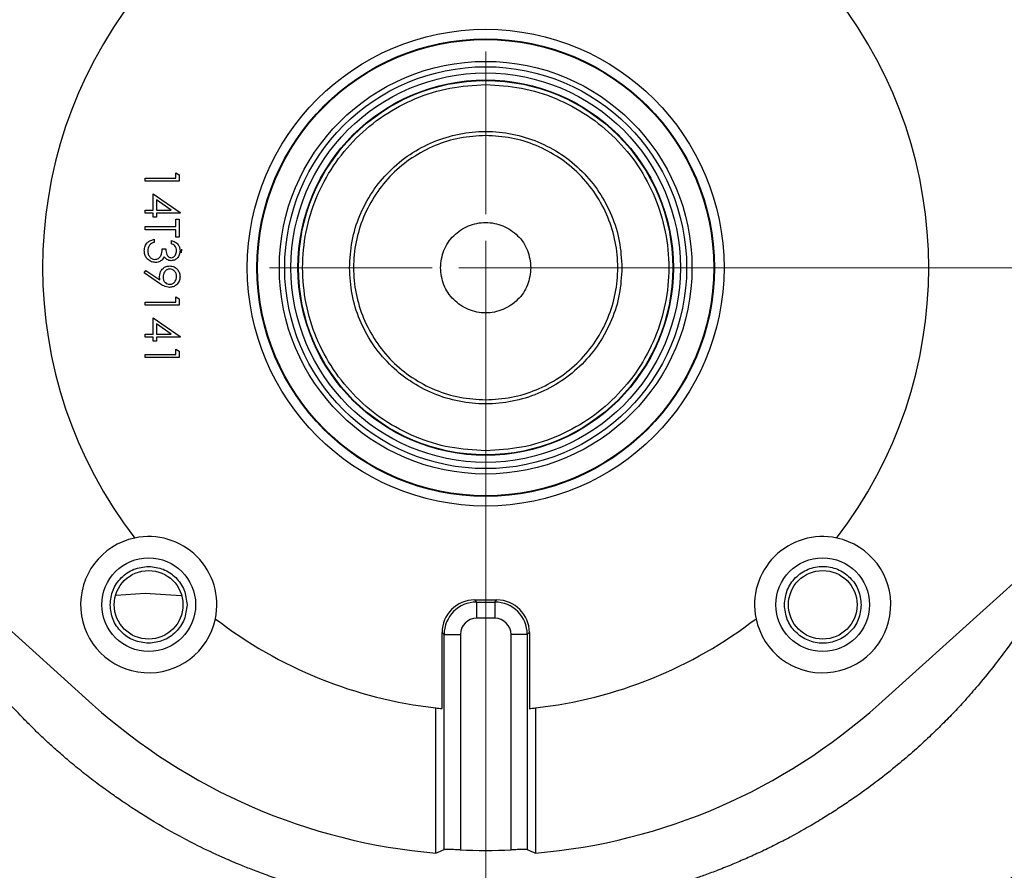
# Model space of a CAD drawing. Header units: inches. Extents: x 0.6 to 16.3, y 0.2 to 11.5.
# Tile 15 of 17: x 11.7 to 14.1, y 6.3 to 8.4. Entities that reach past the tile are written whole.
import ezdxf

# ---------------------------------------------------------------- set-up
doc = ezdxf.new("R2010")
doc.units = ezdxf.units.IN
doc.header["$MEASUREMENT"] = 0
doc.styles.add('SLDTEXTSTYLE0', font='TXT', dxfattribs={"width": 0.75})
doc.dimstyles.new('SLDDIMSTYLE0', dxfattribs={"dimtxt": 0.137795, "dimasz": 0.14, "dimexe": 0, "dimexo": 0.0625, "dimgap": 0.034449, "dimtad": 0, "dimdec": 1, "dimlfac": 1.5, "dimrnd": 1e-09, "dimzin": 12, "dimdsep": 46, "dimtxsty": 'SLDTEXTSTYLE0', "dimblk1": 'CLOSED', "dimblk2": 'CLOSED', "dimsah": 1, "dimcen": 0.09, "dimadec": 0, "dimazin": 3, "dimtfac": 1, "dimtdec": 1, "dimtmove": 0, "dimatfit": 0, "dimldrblk": 'CLOSED', "dimfxl": 0, "dimfrac": 2, "dimtolj": 1, "dimtzin": 12, "dimarcsym": 0})
doc.dimstyles.new('SLDDIMSTYLE1', dxfattribs={"dimtxt": 0.137795, "dimasz": 0.14, "dimexe": 0, "dimexo": 0.0625, "dimgap": 0.034449, "dimtad": 0, "dimtih": 1, "dimtoh": 1, "dimdec": 1, "dimlfac": 1.5, "dimrnd": 1e-09, "dimzin": 12, "dimdsep": 46, "dimtxsty": 'SLDTEXTSTYLE0', "dimblk1": 'CLOSED', "dimblk2": 'CLOSED', "dimsah": 1, "dimcen": 0.09, "dimadec": 0, "dimazin": 3, "dimtfac": 1, "dimtdec": 1, "dimtofl": 0, "dimtmove": 0, "dimatfit": 3, "dimldrblk": 'CLOSED', "dimfxl": 0, "dimfrac": 2, "dimtolj": 1, "dimtzin": 12, "dimarcsym": 0})
doc.dimstyles.new('SLDDIMSTYLE2', dxfattribs={"dimtxt": 0.137795, "dimasz": 0.14, "dimexe": 0, "dimexo": 0.0625, "dimgap": 0.034449, "dimtad": 0, "dimdec": 1, "dimlfac": 1.5, "dimrnd": 1e-09, "dimzin": 12, "dimdsep": 46, "dimtxsty": 'SLDTEXTSTYLE0', "dimblk1": 'CLOSED', "dimblk2": 'CLOSED', "dimsah": 1, "dimcen": 0.09, "dimadec": 0, "dimazin": 3, "dimtfac": 1, "dimtdec": 1, "dimtofl": 0, "dimtmove": 0, "dimatfit": 3, "dimldrblk": 'CLOSED', "dimfxl": 0, "dimfrac": 2, "dimtolj": 1, "dimtzin": 12, "dimarcsym": 0})

# ---------------------------------------------------------------- blocks, each defined once
blk = doc.blocks.new('_Closed')
at = {"color": 0, "linetype": 'ByBlock', "lineweight": -2}
for p, q in [((-1, 0.166667), (0, 0)), ((-1, 0.166667), (-1, -0.166667)), ((0, 0), (-1, -0.166667)), ((0, 0), (-1, 0))]:
    blk.add_line(p, q, dxfattribs=at)
blk = doc.blocks.new('_D')
at = {"color": 7, "linetype": 'Continuous', "lineweight": 0}
for p, q in [((12.8051, 7.7249), (12.8051, 4.4059)), ((11.9718, 5.2549), (11.9718, 4.4059)), ((12.2068, 4.6438), (12.1648, 4.6438)), ((12.1648, 4.6438), (12.1648, 4.425)), ((12.4104, 4.6438), (12.4524, 4.6438)), ((12.4524, 4.6438), (12.4524, 4.425)), ((11.9718, 4.4453), (11.7218, 4.4453)), ((12.8051, 4.4453), (13.0551, 4.4453)), ((12.1648, 4.425), (12.2068, 4.425)), ((12.4524, 4.425), (12.4104, 4.425))]:
    blk.add_line(p, q, dxfattribs=at)
at = {"color": 7, "linetype": 'Continuous', "lineweight": 18, "xscale": 0.14, "yscale": 0.14}
for p, rotation in [((11.9718, 4.4453), 359.9999997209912), ((12.8051, 4.4453), 179.9999997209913)]:
    blk.add_blockref('_Closed', p, dxfattribs=dict(at, rotation=rotation))
at = {"color": 7, "linetype": 'Continuous', "lineweight": 18, "char_height": 0.1378, "attachment_point": 1, "rotation": 360, "style": 'SLDTEXTSTYLE0'}
for s, insert in [('32', (12.2068, 4.6026)), ('1.2', (12.1813, 4.3965))]:
    blk.add_mtext(s, dxfattribs=dict(at, insert=insert))
blk = doc.blocks.new('_D_1')
at = {"color": 7, "linetype": 'Continuous', "lineweight": 0}
for p, q in [((13.521, 9.8176), (15.764, 9.8176)), ((15.7246, 9.8176), (15.7246, 8.5978)), ((15.5719, 8.5698), (15.5299, 8.5698)), ((15.5299, 8.5698), (15.5299, 8.3511)), ((15.8773, 8.5698), (15.9193, 8.5698)), ((15.9193, 8.5698), (15.9193, 8.3511)), ((15.5299, 8.3511), (15.5719, 8.3511)), ((15.9193, 8.3511), (15.8773, 8.3511)), ((15.7246, 4.9479), (15.7246, 8.1449)), ((14.0507, 4.9479), (15.764, 4.9479))]:
    blk.add_line(p, q, dxfattribs=at)
at = {"color": 7, "linetype": 'Continuous', "lineweight": 18, "xscale": 0.14, "yscale": 0.14}
for p, rotation in [((15.7246, 9.8176), 90.00000000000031), ((15.7246, 4.9479), 270.0000000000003)]:
    blk.add_blockref('_Closed', p, dxfattribs=dict(at, rotation=rotation))
at = {"color": 7, "linetype": 'Continuous', "lineweight": 18, "char_height": 0.1378, "attachment_point": 1, "style": 'SLDTEXTSTYLE0'}
for s, insert in [('186', (15.5719, 8.5287)), ('7.3', (15.5973, 8.3225))]:
    blk.add_mtext(s, dxfattribs=dict(at, insert=insert))
blk = doc.blocks.new('_D_2')
at = {"color": 7, "linetype": 'Continuous', "lineweight": 0}
for p, q in [((14.8585, 7.1086), (14.8585, 3.2156)), ((11.9718, 5.2549), (11.9718, 3.2156)), ((12.809, 3.4534), (12.767, 3.4534)), ((12.767, 3.4534), (12.767, 3.2347)), ((13.1144, 3.4534), (13.1564, 3.4534)), ((13.1564, 3.4534), (13.1564, 3.2347)), ((11.9718, 3.255), (12.6461, 3.255)), ((14.8585, 3.255), (13.2772, 3.255)), ((12.767, 3.2347), (12.809, 3.2347)), ((13.1564, 3.2347), (13.1144, 3.2347))]:
    blk.add_line(p, q, dxfattribs=at)
at = {"color": 7, "linetype": 'Continuous', "lineweight": 18, "xscale": 0.14, "yscale": 0.14, "rotation": 180.0000000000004}
blk.add_blockref('_Closed', (11.9718, 3.255), dxfattribs=at)
at = {"color": 7, "linetype": 'Continuous', "lineweight": 18, "xscale": 0.14, "yscale": 0.14}
blk.add_blockref('_Closed', (14.8585, 3.255), dxfattribs=at)
at = {"color": 7, "linetype": 'Continuous', "lineweight": 18, "char_height": 0.1378, "attachment_point": 1, "style": 'SLDTEXTSTYLE0'}
for s, insert in [('110', (12.809, 3.4123)), ('4.3', (12.8344, 3.2061))]:
    blk.add_mtext(s, dxfattribs=dict(at, insert=insert))
blk = doc.blocks.new('_D_6')
at = {"color": 7, "linetype": 'Continuous', "lineweight": 0}
for p, q in [((12.8445, 7.7643), (15.2915, 7.7643)), ((15.2522, 7.7643), (15.2522, 7.1194)), ((15.0995, 7.0914), (15.0575, 7.0914)), ((15.0575, 7.0914), (15.0575, 6.8726)), ((15.4049, 7.0914), (15.4469, 7.0914)), ((15.4469, 7.0914), (15.4469, 6.8726)), ((15.0575, 6.8726), (15.0995, 6.8726)), ((15.4469, 6.8726), (15.4049, 6.8726)), ((15.2522, 4.9479), (15.2522, 6.6665)), ((14.0507, 4.9479), (15.2915, 4.9479))]:
    blk.add_line(p, q, dxfattribs=at)
at = {"color": 7, "linetype": 'Continuous', "lineweight": 18, "xscale": 0.14, "yscale": 0.14}
for p, rotation in [((15.2522, 7.7643, 7.9086), 90.00000000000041), ((15.2522, 4.9479, 7.9086), 270.0000000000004)]:
    blk.add_blockref('_Closed', p, dxfattribs=dict(at, rotation=rotation))
at = {"color": 7, "linetype": 'Continuous', "lineweight": 18, "char_height": 0.1378, "attachment_point": 1, "style": 'SLDTEXTSTYLE0'}
for s, insert in [('107', (15.0995, 7.0502)), ('4.2', (15.1249, 6.8441))]:
    blk.add_mtext(s, dxfattribs=dict(at, insert=insert))
blk = doc.blocks.new('SW_CENTERMARKSYMBOL_0')
at = {"color": 0, "linetype": 'Continuous', "lineweight": 18}
for p, q in [((0, 0.1312), (0, 0.5288)), ((0, 0), (0, 0.0656)), ((-0.1312, 0), (-0.5288, 0)), ((0, 0), (-0.0656, 0)), ((0, 0), (0, -0.0656)), ((0, 0), (0.0656, 0)), ((0.1312, 0), (0.5288, 0)), ((0, -0.1312), (0, -0.5288))]:
    blk.add_line(p, q, dxfattribs=at)

msp = doc.modelspace()

# ---------------------------------------------------------------- linework, layer by layer
at = {"color": 7, "linetype": 'Continuous', "lineweight": 25}
for p, q in [((11.9718, 7.9833), (12.0466, 7.9833)), ((11.9718, 7.9758), (11.9718, 7.9833)), ((12.0551, 7.9758), (11.9718, 7.9758)), ((12.0466, 7.9961), (12.0551, 7.9912)), ((12.0466, 7.9833), (12.0466, 7.9961)), ((12.0551, 7.9912), (12.0551, 7.9758)), ((11.991, 7.9448), (12.0573, 7.8993)), ((11.991, 7.9053), (11.991, 7.9448)), ((12.0358, 7.9053), (11.9996, 7.9301)), ((11.9996, 7.9301), (11.9996, 7.9053)), ((11.9718, 7.9053), (11.991, 7.9053)), ((11.9718, 7.8978), (11.9718, 7.9053)), ((11.9996, 7.9053), (12.0358, 7.9053)), ((11.991, 7.8978), (11.9718, 7.8978)), ((11.991, 7.8882), (11.991, 7.8978)), ((11.9996, 7.8882), (11.991, 7.8882)), ((11.9996, 7.8978), (11.9996, 7.8882)), ((12.0573, 7.8978), (11.9996, 7.8978)), ((12.0466, 7.8829), (12.0551, 7.8829)), ((12.0466, 7.8647), (12.0466, 7.8829)), ((12.0551, 7.8829), (12.0551, 7.839)), ((12.0573, 7.8993), (12.0573, 7.8978)), ((11.9718, 7.8647), (12.0466, 7.8647)), ((11.9718, 7.8572), (11.9718, 7.8647)), ((12.0466, 7.8572), (11.9718, 7.8572)), ((12.0466, 7.839), (12.0466, 7.8572)), ((11.9942, 7.8337), (11.9942, 7.8262)), ((12.0551, 7.839), (12.0466, 7.839)), ((12.0135, 7.8102), (12.022, 7.8102)), ((12.0359, 7.823), (12.0359, 7.8305)), ((11.9697, 7.7514), (11.9738, 7.7574)), ((12.0072, 7.7258), (11.9697, 7.7514)), ((11.9738, 7.7574), (12.0077, 7.7342)), ((12.0466, 7.6927), (12.0551, 7.6878)), ((12.0466, 7.6799), (12.0466, 7.6927)), ((12.0551, 7.6878), (12.0551, 7.6724)), ((11.9718, 7.6799), (12.0466, 7.6799)), ((11.9718, 7.6724), (11.9718, 7.6799)), ((12.0551, 7.6724), (11.9718, 7.6724)), ((11.991, 7.6414), (12.0573, 7.5959)), ((11.991, 7.6019), (11.991, 7.6414)), ((11.9996, 7.6267), (11.9996, 7.6019)), ((12.0358, 7.6019), (11.9996, 7.6267)), ((11.9718, 7.6019), (11.991, 7.6019)), ((11.9718, 7.5944), (11.9718, 7.6019)), ((11.991, 7.5944), (11.9718, 7.5944)), ((11.991, 7.5848), (11.991, 7.5944)), ((11.9996, 7.6019), (12.0358, 7.6019)), ((11.9996, 7.5944), (11.9996, 7.5848)), ((12.0573, 7.5944), (11.9996, 7.5944)), ((12.0573, 7.5959), (12.0573, 7.5944)), ((11.9996, 7.5848), (11.991, 7.5848)), ((11.9718, 7.5517), (12.0466, 7.5517)), ((11.9718, 7.5442), (11.9718, 7.5517)), ((12.0551, 7.5442), (11.9718, 7.5442)), ((12.0466, 7.5645), (12.0551, 7.5596)), ((12.0466, 7.5517), (12.0466, 7.5645)), ((12.0551, 7.5596), (12.0551, 7.5442)), ((11.8433, 6.6955), (11.2003, 7.2742)), ((14.41, 7.2742), (13.7669, 6.6955)), ((11.901, 6.9632), (11.9718, 6.9679)), ((11.9718, 6.9679), (12.0601, 6.9621)), ((12.778, 6.9511), (12.8323, 6.9511)), ((12.778, 6.9511), (12.783, 6.9461)), ((12.783, 6.9461), (12.8273, 6.9461)), ((12.783, 6.9461), (12.783, 6.9063)), ((12.8273, 6.9461), (12.8323, 6.9511)), ((12.8273, 6.9461), (12.8273, 6.9063)), ((12.8273, 6.9063), (12.783, 6.9063)), ((12.7033, 6.8664), (12.6983, 6.8714)), ((12.6983, 6.6854), (12.6983, 6.8714)), ((12.912, 6.8714), (12.907, 6.8664)), ((12.912, 6.8714), (12.912, 6.6854)), ((12.7033, 6.3403), (12.7033, 6.8664)), ((12.7033, 6.8664), (12.7431, 6.8664)), ((12.7431, 6.8664), (12.7431, 6.3396)), ((12.8672, 6.3396), (12.8672, 6.8664)), ((12.907, 6.8664), (12.8672, 6.8664)), ((12.907, 6.8664), (12.907, 6.3403)), ((12.6829, 6.3317), (12.6829, 6.687)), ((12.9274, 6.687), (12.9274, 6.3317))]:
    msp.add_line(p, q, dxfattribs=at)
at = {"color": 8, "linetype": 'Continuous', "lineweight": 25}
msp.add_line((12.0607, 7.8097), (12.0601, 7.8003), dxfattribs=at)
at = {"color": 7, "linetype": 'Continuous', "lineweight": 25}
for centre, radius in [((12.8051, 7.7643), 1.9709), ((12.8051, 7.7643), 0.5833), ((12.8051, 7.7643), 0.5597), ((12.8051, 7.7643), 0.5583), ((12.8051, 7.7643), 0.5049), ((12.8051, 7.7643), 0.4918), ((12.8051, 7.7643), 0.4765), ((12.8051, 7.7643), 0.4593), ((12.8051, 7.7643), 0.4593), ((12.8051, 7.7643), 0.458), ((11.9805, 6.9396), 0.1147), ((13.6298, 6.9396), 0.1147), ((11.9802, 6.9393), 0.084), ((13.6301, 6.9393), 0.084)]:
    msp.add_circle(centre, radius, dxfattribs=at)
for centre, radius, start, end in [((12.8051, 7.7643), 1.0842, 142.396, 217.604), ((12.8051, 7.7643), 1.0842, 322.396, 37.604), ((11.9805, 6.9396), 0.1667, 101.8626, 348.1374), ((11.9805, 6.9396), 0.1667, 348.1374, 101.8626), ((13.6298, 6.9396), 0.1667, 78.1374, 191.8626), ((13.6298, 6.9396), 0.1667, 191.8626, 78.1374), ((12.8051, 7.7643), 1.0842, 232.396, 263.5233), ((12.8051, 7.7643), 1.0842, 276.4767, 307.604), ((12.8051, 7.7643), 1.4378, 228.0153, 265.1209), ((12.8051, 7.7643), 1.0842, 263.5233, 264.3448), ((12.8051, 7.7643), 1.0842, 275.6552, 276.4767), ((12.8051, 7.7643), 1.4378, 274.8791, 311.9847), ((12.8051, 7.7643), 2.0419, 304.4163, 325.5837), ((12.8051, 7.7643), 1.426, 267.5075, 272.4925)]:
    msp.add_arc(centre, radius, start, end, dxfattribs=at)
for centre, major_axis, ratio, start_param, end_param in [((12.7786, 6.8708), (0.057, -0.057), 0.992433, 2.359993, 3.923193), ((12.7833, 6.8661), (-0.0566, 0.0566), 0.999971, 5.501585, 7.064785), ((12.827, 6.8661), (0.0566, 0.0566), 0.999971, 5.501585, 7.064785), ((12.8317, 6.8708), (-0.057, -0.057), 0.992433, 2.359993, 3.923193), ((12.7833, 6.8661), (0.0285, -0.0285), 0.992433, 2.359993, 3.923193), ((12.827, 6.8661), (-0.0285, -0.0285), 0.992433, 2.359993, 3.923193), ((11.8902, 7.7643), (1.8334, 0), 0.866575, 5.15948, 5.171873), ((13.7201, 7.7643), (1.8334, 0), 0.866575, 4.252905, 4.265298)]:
    msp.add_ellipse(centre, major_axis=major_axis, ratio=ratio, start_param=start_param, end_param=end_param, dxfattribs=at)
for points in [[(12.8051, 7.3163), (12.7758, 7.3179), (12.7172, 7.3213), (12.6326, 7.3479), (12.5546, 7.3893), (12.4863, 7.4454), (12.4302, 7.5138), (12.3886, 7.5917), (12.3629, 7.6763), (12.3543, 7.7643), (12.3629, 7.8522), (12.3886, 7.9368), (12.4302, 8.0148), (12.4863, 8.0831), (12.5546, 8.1392), (12.6326, 8.1806), (12.7172, 8.2073), (12.7758, 8.2106), (12.8051, 8.2123)], [(12.8051, 8.2123), (12.8345, 8.2106), (12.8931, 8.2073), (12.9777, 8.1806), (13.0556, 8.1392), (13.124, 8.0831), (13.18, 8.0148), (13.2217, 7.9368), (13.2474, 7.8522), (13.256, 7.7643), (13.2474, 7.6763), (13.2217, 7.5917), (13.18, 7.5138), (13.124, 7.4454), (13.0556, 7.3893), (12.9777, 7.3479), (12.8931, 7.3213), (12.8345, 7.3179), (12.8051, 7.3163)], [(12.4718, 7.7643), (12.4731, 7.7861), (12.4755, 7.8297), (12.4954, 7.8926), (12.5262, 7.9506), (12.5679, 8.0015), (12.6188, 8.0432), (12.6768, 8.0742), (12.7397, 8.0933), (12.8051, 8.0997), (12.8706, 8.0933), (12.9335, 8.0742), (12.9915, 8.0432), (13.0424, 8.0015), (13.0841, 7.9506), (13.1149, 7.8926), (13.1348, 7.8297), (13.1372, 7.7861), (13.1385, 7.7643)], [(12.8051, 8.0876), (12.784, 8.0864), (12.7417, 8.084), (12.6806, 8.0648), (12.6244, 8.0349), (12.575, 7.9944), (12.5346, 7.9451), (12.5045, 7.8888), (12.486, 7.8277), (12.4797, 7.7643), (12.486, 7.7008), (12.5045, 7.6397), (12.5346, 7.5835), (12.575, 7.5342), (12.6244, 7.4936), (12.6806, 7.4638), (12.7417, 7.4445), (12.784, 7.4421), (12.8051, 7.4409)], [(12.8051, 7.4409), (12.8263, 7.4421), (12.8686, 7.4445), (12.9297, 7.4638), (12.9859, 7.4936), (13.0352, 7.5342), (13.0757, 7.5835), (13.1058, 7.6397), (13.1243, 7.7008), (13.1306, 7.7643), (13.1243, 7.8277), (13.1058, 7.8888), (13.0757, 7.9451), (13.0352, 7.9944), (12.9859, 8.0349), (12.9297, 8.0648), (12.8686, 8.084), (12.8263, 8.0864), (12.8051, 8.0876)], [(12.6945, 7.7643), (12.6961, 7.7787), (12.6995, 7.8077), (12.7251, 7.8446), (12.7616, 7.8692), (12.8051, 7.8778), (12.8486, 7.8692), (12.8852, 7.8446), (12.9108, 7.8077), (12.9141, 7.7787), (12.9158, 7.7643)], [(13.1385, 7.7643), (13.1372, 7.7424), (13.1348, 7.6988), (13.1149, 7.6359), (13.0841, 7.5779), (13.0424, 7.527), (12.9915, 7.4853), (12.9335, 7.4543), (12.8706, 7.4352), (12.8051, 7.4288), (12.7397, 7.4352), (12.6768, 7.4543), (12.6188, 7.4853), (12.5679, 7.527), (12.5262, 7.5779), (12.4954, 7.6359), (12.4755, 7.6988), (12.4731, 7.7424), (12.4718, 7.7643)], [(12.9158, 7.7643), (12.9141, 7.7498), (12.9108, 7.7208), (12.8852, 7.684), (12.8486, 7.6594), (12.8051, 7.6507), (12.7616, 7.6594), (12.7251, 7.684), (12.6995, 7.7208), (12.6961, 7.7498), (12.6945, 7.7643)], [(11.8862, 6.9393), (11.8876, 6.9516), (11.8904, 6.9763), (11.9122, 7.0073), (11.9432, 7.0291), (11.9679, 7.0319), (11.9802, 7.0333)], [(11.9802, 7.0333), (11.9925, 7.0319), (12.0171, 7.0291), (12.0482, 7.0073), (12.0699, 6.9763), (12.0728, 6.9516), (12.0742, 6.9393)], [(13.5361, 6.9393), (13.5375, 6.9516), (13.5403, 6.9762), (13.5621, 7.0075), (13.5931, 7.0284), (13.6301, 7.0357), (13.6671, 7.0284), (13.6981, 7.0075), (13.7199, 6.9762), (13.7227, 6.9516), (13.7241, 6.9393)], [(11.9802, 6.8453), (11.9679, 6.8467), (11.9432, 6.8495), (11.9122, 6.8713), (11.8904, 6.9024), (11.8876, 6.927), (11.8862, 6.9393)], [(12.0742, 6.9393), (12.0728, 6.927), (12.0699, 6.9024), (12.0482, 6.8713), (12.0171, 6.8495), (11.9925, 6.8467), (11.9802, 6.8453)], [(13.7241, 6.9393), (13.7227, 6.927), (13.7199, 6.9024), (13.6981, 6.8711), (13.6671, 6.8502), (13.6301, 6.8429), (13.5931, 6.8502), (13.5621, 6.8711), (13.5403, 6.9024), (13.5375, 6.927), (13.5361, 6.9393)]]:
    msp.add_open_spline(points, degree=3, dxfattribs=at)
for points, knots in [([(11.9697, 7.8059), (11.97, 7.8097), (11.9707, 7.8174), (11.9771, 7.8264), (11.9855, 7.8316), (11.9913, 7.833), (11.9942, 7.8337)], [0, 0, 0, 0, 0.279886, 0.558979, 0.779263, 1, 1, 1, 1]), ([(11.9827, 7.8197), (11.9812, 7.8173), (11.9785, 7.813), (11.9783, 7.808), (11.9782, 7.8058)], [0, 0, 0, 0, 0.558748, 1, 1, 1, 1]), ([(11.9942, 7.8262), (11.9918, 7.8255), (11.9875, 7.8241), (11.9842, 7.821), (11.9827, 7.8197)], [0, 0, 0, 0, 0.560694, 1, 1, 1, 1]), ([(11.9958, 7.7846), (11.9973, 7.7847), (12.0002, 7.7849), (12.0055, 7.7875), (12.0126, 7.7953), (12.0131, 7.8042), (12.0135, 7.8102)], [0, 0, 0, 0, 0.125587, 0.251191, 0.500605, 1, 1, 1, 1]), ([(12.022, 7.8102), (12.0225, 7.8055), (12.0231, 7.7984), (12.028, 7.7915), (12.0321, 7.7892), (12.0345, 7.7889), (12.0357, 7.7888)], [0, 0, 0, 0, 0.499418, 0.749016, 0.874544, 1, 1, 1, 1]), ([(12.0359, 7.8305), (12.0391, 7.8295), (12.0455, 7.8276), (12.0526, 7.8213), (12.0567, 7.8135), (12.0571, 7.8083), (12.0573, 7.8057)], [0, 0, 0, 0, 0.280288, 0.55968, 0.779747, 1, 1, 1, 1]), ([(12.0487, 7.8056), (12.0486, 7.8078), (12.0482, 7.8121), (12.044, 7.819), (12.039, 7.8215), (12.0359, 7.823)], [0, 0, 0, 0, 0.280636, 0.5603644, 1, 1, 1, 1]), ([(11.9966, 7.7771), (11.9925, 7.7777), (11.9843, 7.7789), (11.9753, 7.7867), (11.9704, 7.7962), (11.9699, 7.8027), (11.9697, 7.8059)], [0, 0, 0, 0, 0.279304, 0.558838, 0.779277, 1, 1, 1, 1]), ([(11.9782, 7.8058), (11.9784, 7.8029), (11.9788, 7.7971), (11.9831, 7.7901), (11.9891, 7.7854), (11.9936, 7.7848), (11.9958, 7.7846)], [0, 0, 0, 0, 0.280599, 0.560151, 0.780303, 1, 1, 1, 1]), ([(12.0185, 7.7911), (12.0175, 7.7891), (12.0157, 7.7857), (12.0127, 7.7832), (12.0114, 7.7821)], [0, 0, 0, 0, 0.559795, 1, 1, 1, 1]), ([(12.0356, 7.7814), (12.0337, 7.7815), (12.0299, 7.7818), (12.0235, 7.7848), (12.0204, 7.7887), (12.0185, 7.7911)], [0, 0, 0, 0, 0.280508, 0.560792, 1, 1, 1, 1]), ([(12.0573, 7.8057), (12.0569, 7.8023), (12.0562, 7.7956), (12.0508, 7.7875), (12.0436, 7.7824), (12.0383, 7.7817), (12.0356, 7.7814)], [0, 0, 0, 0, 0.280085, 0.559868, 0.780099, 1, 1, 1, 1]), ([(12.0357, 7.7888), (12.0378, 7.7893), (12.0422, 7.7901), (12.0476, 7.7965), (12.0483, 7.8021), (12.0487, 7.8056)], [0, 0, 0, 0, 0.278859, 0.560074, 1, 1, 1, 1]), ([(12.0114, 7.7821), (12.0088, 7.7805), (12.0043, 7.7776), (11.9989, 7.7772), (11.9966, 7.7771)], [0, 0, 0, 0, 0.559419, 1, 1, 1, 1]), ([(12.0071, 7.743), (12.0075, 7.7467), (12.0083, 7.7541), (12.0148, 7.7625), (12.023, 7.7678), (12.0288, 7.7683), (12.0318, 7.7685)], [0, 0, 0, 0, 0.279814, 0.559489, 0.779635, 1, 1, 1, 1]), ([(12.0322, 7.7611), (12.0295, 7.7606), (12.0242, 7.7598), (12.019, 7.7541), (12.016, 7.7479), (12.0158, 7.7437), (12.0156, 7.7416)], [0, 0, 0, 0, 0.278472, 0.558424, 0.779098, 1, 1, 1, 1]), ([(12.0318, 7.7685), (12.0356, 7.7681), (12.0433, 7.7672), (12.0517, 7.7598), (12.0564, 7.751), (12.057, 7.745), (12.0573, 7.742)], [0, 0, 0, 0, 0.279538, 0.558851, 0.779452, 1, 1, 1, 1]), ([(12.0487, 7.7424), (12.0485, 7.745), (12.048, 7.7502), (12.0438, 7.7563), (12.0383, 7.7604), (12.0342, 7.7608), (12.0322, 7.7611)], [0, 0, 0, 0, 0.280092, 0.560011, 0.780131, 1, 1, 1, 1]), ([(12.0077, 7.7342), (12.0075, 7.7359), (12.0072, 7.7388), (12.0071, 7.7417), (12.0071, 7.743)], [0, 0, 0, 0, 0.5599442, 1, 1, 1, 1]), ([(12.0156, 7.7416), (12.0158, 7.7391), (12.0162, 7.7339), (12.0205, 7.7279), (12.0261, 7.7242), (12.0302, 7.7239), (12.0322, 7.7237)], [0, 0, 0, 0, 0.280319, 0.55953, 0.779753, 1, 1, 1, 1]), ([(12.0573, 7.742), (12.0568, 7.7382), (12.0559, 7.7306), (12.0491, 7.7221), (12.0406, 7.7171), (12.0346, 7.7165), (12.0317, 7.7162)], [0, 0, 0, 0, 0.27973, 0.559163, 0.779612, 1, 1, 1, 1]), ([(12.0322, 7.7237), (12.0348, 7.724), (12.04, 7.7248), (12.0452, 7.7303), (12.0483, 7.7363), (12.0486, 7.7403), (12.0487, 7.7424)], [0, 0, 0, 0, 0.278722, 0.558569, 0.779171, 1, 1, 1, 1]), ([(12.0317, 7.7162), (12.0267, 7.717), (12.0179, 7.7185), (12.0105, 7.7236), (12.0072, 7.7258)], [0, 0, 0, 0, 0.55819, 1, 1, 1, 1]), ([(12.7431, 6.3396), (12.7386, 6.3398), (12.7296, 6.3401), (12.7176, 6.3405), (12.7086, 6.3407), (12.7043, 6.3406), (12.7035, 6.3403), (12.7033, 6.3403)], [0, 0, 0, 0, 0.227457, 0.454923, 0.682141, 0.908951, 1, 1, 1, 1]), ([(12.907, 6.3403), (12.9062, 6.3404), (12.9045, 6.3407), (12.8966, 6.3406), (12.8858, 6.3403), (12.8753, 6.3399), (12.869, 6.3397), (12.8672, 6.3396)], [0, 0, 0, 0, 0.226689, 0.453381, 0.680057, 0.907078, 1, 1, 1, 1])]:
    msp.add_open_spline(points, degree=3, knots=knots, dxfattribs=at)
at = {"color": 8, "linetype": 'Continuous', "lineweight": 25}
msp.add_open_spline([(14.2535, 7.1333), (14.2488, 7.1224), (14.2345, 7.0893), (14.2064, 7.033), (14.1709, 6.9687), (14.1366, 6.9131), (14.1079, 6.8699), (14.0805, 6.8311), (14.0497, 6.7902), (14.0159, 6.7485), (13.9827, 6.7103), (13.9524, 6.6774), (13.922, 6.6462), (13.8898, 6.6149), (13.8535, 6.5817), (13.8112, 6.5454), (13.7667, 6.5101), (13.7251, 6.4794), (13.6901, 6.4552), (13.659, 6.4347), (13.6266, 6.4144), (13.5907, 6.3931), (13.5524, 6.3718), (13.5142, 6.352), (13.4783, 6.3345), (13.4437, 6.3188), (13.409, 6.3039), (13.3751, 6.2904), (13.343, 6.2784), (13.3149, 6.2686), (13.2911, 6.2607), (13.2662, 6.2529), (13.2397, 6.245), (13.2113, 6.2372), (13.1858, 6.2306), (13.1633, 6.2252), (13.1439, 6.2209), (13.1275, 6.2174), (13.1081, 6.2134), (13.0852, 6.2091), (13.0587, 6.2046), (13.0344, 6.2009), (13.0124, 6.1978), (12.9927, 6.1953), (12.9753, 6.1934), (12.9457, 6.1903), (12.9069, 6.1872), (12.8672, 6.1853), (12.8414, 6.1845), (12.8266, 6.1843), (12.8149, 6.1842), (12.7888, 6.1841), (12.7473, 6.1849), (12.6913, 6.188), (12.6378, 6.1929), (12.5822, 6.1997), (12.5196, 6.2098), (12.4561, 6.2228), (12.3981, 6.2373), (12.3498, 6.251), (12.3061, 6.2649), (12.2669, 6.2785), (12.2322, 6.2916), (12.1971, 6.3056), (12.1536, 6.3244), (12.0955, 6.3518), (12.0211, 6.3914), (11.9616, 6.4277), (11.9223, 6.4539), (11.9065, 6.4647), (11.8909, 6.4756), (11.8729, 6.4885), (11.8487, 6.5064), (11.819, 6.5294), (11.7867, 6.5559), (11.7572, 6.5815), (11.7314, 6.6048), (11.7086, 6.6264), (11.687, 6.6477), (11.6618, 6.6734), (11.6287, 6.7089), (11.5914, 6.752), (11.5554, 6.7971), (11.5247, 6.8382), (11.4986, 6.8756), (11.4761, 6.9096), (11.4553, 6.9428), (11.434, 6.9788), (11.4122, 7.0179), (11.3918, 7.0573), (11.374, 7.0942), (11.3624, 7.1193), (11.3569, 7.1323), (11.3562, 7.1338)], degree=3, knots=[0, 0, 0, 0, 0.00974, 0.029493, 0.051474, 0.069812, 0.082936, 0.093892, 0.108683, 0.124806, 0.137855, 0.150067, 0.16144, 0.173415, 0.186832, 0.201691, 0.219054, 0.233292, 0.243941, 0.25394, 0.263761, 0.275165, 0.288153, 0.299562, 0.310427, 0.320798, 0.330674, 0.341287, 0.350645, 0.358749, 0.365599, 0.371195, 0.380124, 0.388173, 0.395351, 0.401656, 0.407088, 0.411649, 0.415337, 0.423326, 0.430671, 0.437371, 0.443428, 0.44884, 0.453609, 0.457733, 0.473242, 0.485438, 0.490294, 0.494321, 0.49752, 0.499891, 0.515688, 0.531485, 0.545804, 0.559602, 0.577328, 0.597684, 0.612577, 0.626277, 0.638784, 0.650097, 0.660216, 0.669142, 0.68097, 0.699026, 0.721698, 0.749881, 0.756017, 0.760357, 0.765542, 0.771571, 0.778445, 0.790237, 0.802273, 0.812673, 0.822161, 0.830737, 0.838401, 0.846948, 0.860177, 0.878087, 0.893618, 0.907392, 0.920059, 0.930931, 0.940738, 0.952134, 0.96512, 0.977348, 0.988501, 0.998604, 1, 1, 1, 1], dxfattribs=at)

# ---------------------------------------------------------------- block references
at = {"color": 7, "linetype": 'Continuous', "lineweight": 0}
msp.add_blockref('SW_CENTERMARKSYMBOL_0', (12.8051, 7.7643), dxfattribs=at)

# ---------------------------------------------------------------- dimensions: what is measured, and where the dimension line sits
at = {"color": 7, "linetype": 'Continuous', "lineweight": 18}
for base, p1, p2, angle, dimstyle, picture, middle in [((15.7246, 4.9479), (13.4816, 9.8176), (14.0113, 4.9479), 90, 'SLDDIMSTYLE1', '_D_1', (15.7246, 8.3714)), ((11.9718, 4.4453), (12.8051, 7.7643), (11.9718, 5.2942), 360, 'SLDDIMSTYLE0', '_D', (12.3086, 4.4453)), ((15.2522, 7.7643), (14.0113, 4.9479), (12.8051, 7.7643), 90, 'SLDDIMSTYLE1', '_D_6', (15.2522, 6.8929))]:
    dim = msp.add_linear_dim(base=base, p1=p1, p2=p2, angle=angle, dimstyle=dimstyle, dxfattribs=at)
    dim.commit()
    dim.dimension.update_dxf_attribs({"geometry": picture, "text_midpoint": middle, "dimtype": 160})
dim = msp.add_linear_dim(base=(11.9718, 3.255), p1=(14.8585, 7.148), p2=(11.9718, 5.2942), dimstyle='SLDDIMSTYLE2', dxfattribs=at)
dim.commit()
dim.dimension.update_dxf_attribs({"geometry": '_D_2', "text_midpoint": (12.9617, 3.255), "dimtype": 160})

doc.saveas('drawing.dxf')
